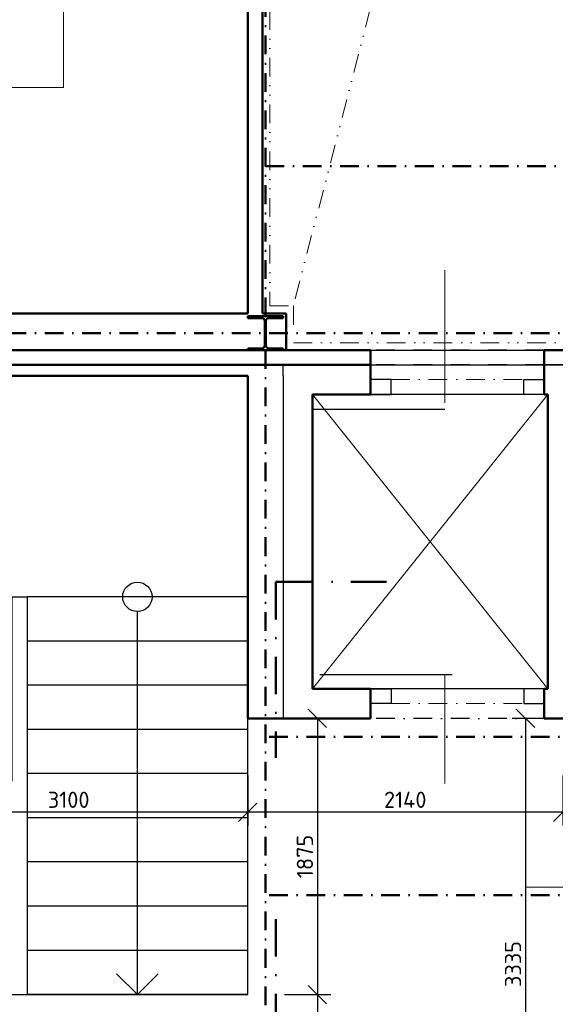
# Model space of a CAD drawing. Header units: millimetres. Extents: x -118752 to 407724, y -73278 to 155058.
# Tile 8 of 256: x -26990 to -23350, y -32374 to -25689. Entities that reach past the tile are written whole.
import ezdxf

# ---------------------------------------------------------------- set-up
doc = ezdxf.new("R2010")
doc.units = ezdxf.units.MM
doc.header["$LTSCALE"] = 10
doc.linetypes.add('DASHDOT', pattern=[25.4, 12.7, -6.35, 0, -6.35])
doc.linetypes.add('DIVIDE', pattern=[31.75, 12.7, -6.35, 0, -6.35, 0, -6.35])
for name, color, linetype, lineweight in [('CKDVERE_', 7, 'Continuous', 25), ('CKDVERE_NADROVINOU', 1, 'DASHDOT', 18), ('CKDVERE_OSY', 1, 'Continuous', 18), ('CKDVERE_ZARUBNE_RAM', 5, 'Continuous', 25), ('CKKOTY', 3, 'Continuous', 25), ('CKRASTR', 7, 'DASHDOT', 15), ('CKREZY_OZNACENI', 4, 'DASHDOT', 50), ('CKSCHODY_PODROVINOU', 7, 'Continuous', 25), ('CKSCHODY_VYSTUP', 7, 'Continuous', 25), ('CKSTENY_NADROVINOU', 7, 'DASHDOT', 25), ('CKSTENY_PODROVINOU', 7, 'Continuous', 25), ('CKSTENY_REZ', 6, 'Continuous', 50), ('CSPROFILY_REZY', 4, 'Continuous', 50), ('IN_C_TENKA', 7, 'Continuous', 18), ('podhledy', 7, 'Continuous', 20)]:
    doc.layers.add(name, color=color, linetype=linetype, lineweight=lineweight)
doc.styles.get("Standard").update_dxf_attribs({"font": 'isocpeur.ttf'})
doc.linetypes.add('PRERUSENI', pattern='A,60,[100,CADKON.SHX,S=2.5,R=0,X=0,Y=0],-10', length=70)
doc.dimstyles.new('CADKON', dxfattribs={"dimscale": 50, "dimtxt": 2.2, "dimasz": 2.5, "dimexe": 1.8, "dimexo": 5, "dimgap": 0.6, "dimtad": 1, "dimrnd": 1, "dimtxsty": 'Standard', "dimblk1": 'OBLIQUE', "dimblk2": 'OBLIQUE', "dimsah": 1, "dimcen": 2.5, "dimadec": 1, "dimazin": 2, "dimtfac": 1, "dimtdec": 4, "dimtix": 1, "dimtmove": 2, "dimatfit": 3, "dimldrblk": 'OPEN30', "dimfxl": 5, "dimfxlon": 1, "dimtolj": 1, "dimarcsym": 0})

# ---------------------------------------------------------------- blocks, each defined once
blk = doc.blocks.new('CK_S_EXT_HEAHEA240')
for p, q in [((-120, 115), (120, 115)), ((-120, 115), (-120, 103)), ((-120, 103), (-24.75, 103)), ((-3.75, -82), (-3.75, 82)), ((3.75, -82), (3.75, 82)), ((120, 103), (24.75, 103)), ((120, 115), (120, 103)), ((-120, -115), (-120, -103)), ((-120, -103), (-24.75, -103)), ((-120, -115), (120, -115)), ((120, -103), (24.75, -103)), ((120, -115), (120, -103))]:
    blk.add_line(p, q)
for centre, start, end in [((-24.75, 82), 0, 90), ((24.75, 82), 90, 180), ((-24.75, -82), 270, 0), ((24.75, -82), 180, 270)]:
    blk.add_arc(centre, 21, start, end)
blk = doc.blocks.new('_OBLIQUE')
at = {"color": 0, "linetype": 'ByBlock'}
blk.add_line((-0.5, -0.5), (0.5, 0.5), dxfattribs=at)
blk = doc.blocks.new('*D9976')
at = {"layer": 'CKKOTY', "color": 0, "lineweight": -2}
for p, q in [((-29840.5, -32758.1), (-29840.5, -33098.1)), ((-23300.5, -32758.1), (-23300.5, -33098.1)), ((-29840.5, -33008.1), (-23300.5, -33008.1))]:
    blk.add_line(p, q, dxfattribs=at)
at = {"layer": 'Defpoints', "color": 0}
for p in [(-23300.5, -32277.7), (-29840.5, -32353.7), (-23300.5, -33008.1)]:
    blk.add_point(p, dxfattribs=at)
at = {"layer": 'CKKOTY', "color": 0, "lineweight": -2, "xscale": 125, "yscale": 125, "zscale": 125, "rotation": 180}
blk.add_blockref('_OBLIQUE', (-29840.5, -33008.1), dxfattribs=at)
at = {"layer": 'CKKOTY', "color": 0, "lineweight": -2, "xscale": 125, "yscale": 125, "zscale": 125}
blk.add_blockref('_OBLIQUE', (-23300.5, -33008.1), dxfattribs=at)
at = {"layer": 'CKKOTY', "color": 0, "insert": (-26570.5, -32923.1), "char_height": 110, "attachment_point": 5}
blk.add_mtext('\\A1;6540', dxfattribs=at)
blk = doc.blocks.new('_Open30')
at = {"color": 0, "lineweight": -2}
for p, q in [((-1, 0.268), (0, 0)), ((0, 0), (-1, -0.268)), ((0, 0), (-1, 0))]:
    blk.add_line(p, q, dxfattribs=at)
blk = doc.blocks.new('*D9977')
at = {"layer": 'CKKOTY', "color": 0, "lineweight": -2}
for p, q in [((-23550.5, -30433), (-23643, -30433)), ((-23553, -30433), (-23553, -33768)), ((-23550.5, -33768), (-23643, -33768))]:
    blk.add_line(p, q, dxfattribs=at)
at = {"layer": 'Defpoints', "color": 0}
for p in [(-23300.5, -30433), (-23553, -33768), (-23300.5, -33768)]:
    blk.add_point(p, dxfattribs=at)
at = {"layer": 'CKKOTY', "color": 0, "lineweight": -2, "xscale": 125, "yscale": 125, "zscale": 125}
for p, rotation in [((-23553, -30433), 90), ((-23553, -33768), 270)]:
    blk.add_blockref('_OBLIQUE', p, dxfattribs=dict(at, rotation=rotation))
at = {"layer": 'CKKOTY', "color": 0, "insert": (-23638, -32100.5), "char_height": 110, "attachment_point": 5, "rotation": 90}
blk.add_mtext('\\A1;3335', dxfattribs=at)
blk = doc.blocks.new('*D9978')
at = {"layer": 'CKKOTY', "color": 0, "lineweight": -2}
for p, q in [((-25190.5, -30433), (-24877.1, -30433)), ((-24967.1, -30433), (-24967.1, -32308)), ((-25190.5, -32308), (-24877.1, -32308))]:
    blk.add_line(p, q, dxfattribs=at)
at = {"layer": 'Defpoints', "color": 0}
for p in [(-25440.5, -30433), (-25440.5, -32308), (-24967.1, -32308)]:
    blk.add_point(p, dxfattribs=at)
at = {"layer": 'CKKOTY', "color": 0, "lineweight": -2, "xscale": 125, "yscale": 125, "zscale": 125}
for p, rotation in [((-24967.1, -30433), 90), ((-24967.1, -32308), 270)]:
    blk.add_blockref('_OBLIQUE', p, dxfattribs=dict(at, rotation=rotation))
at = {"layer": 'CKKOTY', "color": 0, "insert": (-25052.1, -31370.5), "char_height": 110, "attachment_point": 5, "rotation": 90}
blk.add_mtext('\\A1;1875', dxfattribs=at)
blk = doc.blocks.new('*D9979')
at = {"layer": 'CKKOTY', "color": 0, "lineweight": -2}
for p, q in [((-25190.5, -32308), (-24877.1, -32308)), ((-24967.1, -32308), (-24967.1, -33768)), ((-24950.5, -33768), (-24877.1, -33768))]:
    blk.add_line(p, q, dxfattribs=at)
at = {"layer": 'Defpoints', "color": 0}
for p in [(-25440.5, -32308), (-25200.5, -33768), (-24967.1, -33768)]:
    blk.add_point(p, dxfattribs=at)
at = {"layer": 'CKKOTY', "color": 0, "lineweight": -2, "xscale": 125, "yscale": 125, "zscale": 125}
for p, rotation in [((-24967.1, -32308), 90), ((-24967.1, -33768), 270)]:
    blk.add_blockref('_OBLIQUE', p, dxfattribs=dict(at, rotation=rotation))
at = {"layer": 'CKKOTY', "color": 0, "insert": (-25052.1, -33038), "char_height": 110, "attachment_point": 5, "rotation": 90}
blk.add_mtext('\\A1;1460', dxfattribs=at)
blk = doc.blocks.new('*D9980')
at = {"layer": 'CKKOTY', "color": 0, "lineweight": -2}
for p, q in [((-25440.5, -30820.7), (-25440.5, -31160.7)), ((-23300.5, -30820.7), (-23300.5, -31160.7)), ((-23300.5, -31070.7), (-25440.5, -31070.7))]:
    blk.add_line(p, q, dxfattribs=at)
at = {"layer": 'Defpoints', "color": 0}
for p in [(-25440.5, -30433), (-23300.5, -30433), (-25440.5, -31070.7)]:
    blk.add_point(p, dxfattribs=at)
at = {"layer": 'CKKOTY', "color": 0, "lineweight": -2, "xscale": 125, "yscale": 125, "zscale": 125, "rotation": 180}
blk.add_blockref('_OBLIQUE', (-25440.5, -31070.7), dxfattribs=at)
at = {"layer": 'CKKOTY', "color": 0, "lineweight": -2, "xscale": 125, "yscale": 125, "zscale": 125}
blk.add_blockref('_OBLIQUE', (-23300.5, -31070.7), dxfattribs=at)
at = {"layer": 'CKKOTY', "color": 0, "insert": (-24370.5, -30985.7), "char_height": 110, "attachment_point": 5}
blk.add_mtext('\\A1;2140', dxfattribs=at)
blk = doc.blocks.new('*D9981')
at = {"layer": 'CKKOTY', "color": 0, "lineweight": -2}
for p, q in [((-25440.5, -30820.7), (-25440.5, -31160.7)), ((-28540.5, -31058), (-28540.5, -31160.7)), ((-25440.5, -31070.7), (-28540.5, -31070.7))]:
    blk.add_line(p, q, dxfattribs=at)
at = {"layer": 'Defpoints', "color": 0}
for p in [(-25440.5, -30433), (-28540.5, -30808), (-28540.5, -31070.7)]:
    blk.add_point(p, dxfattribs=at)
at = {"layer": 'CKKOTY', "color": 0, "lineweight": -2, "xscale": 125, "yscale": 125, "zscale": 125, "rotation": 180}
blk.add_blockref('_OBLIQUE', (-28540.5, -31070.7), dxfattribs=at)
at = {"layer": 'CKKOTY', "color": 0, "lineweight": -2, "xscale": 125, "yscale": 125, "zscale": 125}
blk.add_blockref('_OBLIQUE', (-25440.5, -31070.7), dxfattribs=at)
at = {"layer": 'CKKOTY', "color": 0, "insert": (-26657.8, -30985.7), "char_height": 110, "attachment_point": 5}
blk.add_mtext('\\A1;3100', dxfattribs=at)

msp = doc.modelspace()

# ---------------------------------------------------------------- linework, layer by layer
at = {"layer": 'CKDVERE_'}
for p, q in [((-25000.468, -28332.981), (-24100.468, -28332.981)), ((-24951.489, -30134.655), (-24051.489, -30134.655))]:
    msp.add_line(p, q, dxfattribs=at)
at = {"layer": 'CKDVERE_NADROVINOU'}
for p, q in [((-24465.468, -28132.981), (-23565.468, -28132.981)), ((-24465.468, -28232.981), (-23565.468, -28232.981)), ((-24465.468, -30232.981), (-23565.468, -30232.981)), ((-24465.468, -30332.981), (-23565.468, -30332.981))]:
    msp.add_line(p, q, dxfattribs=at)
at = {"layer": 'CKDVERE_OSY'}
for p, q in [((-24100.468, -28291.389), (-24100.468, -27390.149)), ((-24100.468, -30137.559), (-24100.468, -30875.771)), ((-23555.468, -31577.981), (-22127.678, -31577.981))]:
    msp.add_line(p, q, dxfattribs=at)
at = {"layer": 'CKDVERE_ZARUBNE_RAM'}
for p, q in [((-24465.468, -28132.981), (-24605.468, -28132.981)), ((-24605.468, -28132.981), (-24605.468, -28232.981)), ((-24465.468, -28232.981), (-24465.468, -28132.981)), ((-23565.468, -28132.981), (-23425.468, -28132.981)), ((-23565.468, -28232.981), (-23565.468, -28132.981)), ((-23425.468, -28132.981), (-23425.468, -28232.981)), ((-24605.468, -28232.981), (-24465.468, -28232.981)), ((-23425.468, -28232.981), (-23565.468, -28232.981)), ((-24605.468, -30232.981), (-24465.468, -30232.981)), ((-24605.468, -30332.981), (-24605.468, -30232.981)), ((-24465.468, -30232.981), (-24465.468, -30332.981)), ((-23425.468, -30232.981), (-23565.468, -30232.981)), ((-23565.468, -30232.981), (-23565.468, -30332.981)), ((-23425.468, -30332.981), (-23425.468, -30232.981)), ((-24465.468, -30332.981), (-24605.468, -30332.981)), ((-23565.468, -30332.981), (-23425.468, -30332.981))]:
    msp.add_line(p, q, dxfattribs=at)
at = {"layer": 'CKRASTR', "linetype": 'PRERUSENI'}
for p, q in [((-26693.487, -5132.519), (-26693.487, -26148.827)), ((-26693.487, -26148.827), (-36596.083, -26148.827))]:
    msp.add_line(p, q, dxfattribs=at)
at = {"layer": 'CKREZY_OZNACENI', "ltscale": 2}
for p, q in [((-25248.66, -29506.569), (-25248.66, -30701.263)), ((-25248.66, -29506.569), (-24498.66, -29506.569)), ((-25248.66, -31795.637), (-25248.66, -32814.824))]:
    msp.add_line(p, q, dxfattribs=at)
at = {"layer": 'CKSCHODY_PODROVINOU'}
for p, q in [((-25440.468, -29607.981), (-26940.468, -29607.981)), ((-25440.468, -29907.981), (-26940.468, -29907.981)), ((-25440.468, -30207.981), (-26940.468, -30207.981)), ((-25440.468, -30507.981), (-26940.468, -30507.981)), ((-25440.468, -30807.981), (-26940.468, -30807.981)), ((-25440.468, -31107.981), (-26940.468, -31107.981)), ((-25440.468, -31407.981), (-26940.468, -31407.981)), ((-25440.468, -31707.981), (-26940.468, -31707.981)), ((-25440.468, -32007.981), (-26940.468, -32007.981)), ((-25440.468, -32307.981), (-26940.468, -32307.981))]:
    msp.add_line(p, q, dxfattribs=at)
msp.add_lwpolyline([(-27040.468, -30859.176), (-27040.468, -29607.981), (-26940.468, -29607.981), (-26940.468, -32307.981), (-26940.468, -32308.006)], dxfattribs=at)
at = {"layer": 'CKSCHODY_VYSTUP'}
for q in [(-26190.468, -29707.881), (-26331.748, -32166.701), (-26049.188, -32166.701)]:
    msp.add_line((-26190.468, -32307.981), q, dxfattribs=at)
msp.add_circle((-26190.468, -29607.981), 99.9, dxfattribs=at)
at = {"layer": 'CKSTENY_NADROVINOU'}
for p, q in [((-23425.468, -27932.981), (-24605.468, -27932.981)), ((-23425.468, -28032.981), (-24605.468, -28032.981)), ((-23425.468, -28032.981), (-24605.468, -28032.981)), ((-23425.468, -30432.981), (-24605.468, -30432.981))]:
    msp.add_line(p, q, dxfattribs=at)
at = {"layer": 'CKSTENY_PODROVINOU'}
for p, q in [((-36040.468, -27932.981), (-21800.468, -27932.981)), ((-36040.468, -28032.981), (-21800.468, -28032.981)), ((-25200.468, -28032.981), (-35710.468, -28032.948)), ((-24605.468, -28032.981), (-25200.468, -28032.948)), ((-25200.468, -28107.948), (-25200.468, -28032.981)), ((-23200.468, -28032.981), (-23425.468, -28032.981)), ((-25200.468, -28107.948), (-25200.468, -30432.981)), ((-23425.468, -28232.981), (-24605.468, -28232.981)), ((-23425.468, -30232.981), (-24605.468, -30232.981))]:
    msp.add_line(p, q, dxfattribs=at)
msp.add_lwpolyline([(-28540.468, -32308.006), (-25440.468, -32308.006), (-25440.468, -28107.981), (-28540.468, -28107.981), (-28540.468, -32308.006)], dxfattribs=at)
at = {"layer": 'CKSTENY_REZ'}
for p, q in [((-25440.468, -27682.981), (-25440.468, -5632.981)), ((-25340.468, -27682.981), (-25340.468, -22402.981)), ((-31460.468, -27682.981), (-25440.468, -27682.981)), ((-25340.468, -27682.981), (-25180.468, -27682.981)), ((-25180.468, -27682.981), (-25180.468, -27932.981)), ((-36596.083, -27932.981), (-24605.468, -27932.981)), ((-25440.468, -27932.981), (-25340.468, -27932.981)), ((-24605.468, -28032.981), (-24605.468, -27932.981)), ((-21800.468, -27932.981), (-23425.468, -27932.981)), ((-23425.468, -28032.981), (-23425.468, -27932.981)), ((-35710.468, -28032.948), (-25200.468, -28032.948)), ((-25200.468, -28032.948), (-25200.468, -28032.981)), ((-25200.468, -28032.981), (-24605.468, -28032.981)), ((-24605.468, -28032.981), (-25200.468, -28032.981)), ((-24605.468, -28032.981), (-24605.468, -28232.981)), ((-23425.468, -28032.981), (-23425.468, -28232.981)), ((-28540.468, -28107.948), (-25440.468, -28107.948)), ((-25440.468, -30432.981), (-25440.468, -28107.981)), ((-25000.468, -28232.981), (-25000.468, -30232.981)), ((-24605.468, -28232.981), (-25000.468, -28232.981)), ((-23400.468, -28232.981), (-23425.468, -28232.981)), ((-23400.468, -30232.981), (-23400.468, -28232.981)), ((-25000.468, -30232.981), (-24605.468, -30232.981)), ((-24605.468, -30432.981), (-24605.468, -30232.981)), ((-23425.468, -30432.981), (-23425.468, -30232.981)), ((-23425.468, -30232.981), (-23400.468, -30232.981)), ((-25200.468, -30432.981), (-25440.468, -30432.981)), ((-25200.468, -30432.981), (-24605.468, -30432.981)), ((-23425.468, -30432.981), (-23300.468, -30432.981))]:
    msp.add_line(p, q, dxfattribs=at)
at = {"layer": 'CSPROFILY_REZY', "linetype": 'DASHDOT'}
for p, q in [((-25320.468, -27702.981), (-25320.468, -5862.981)), ((-25320.468, -26682.981), (-19320.468, -26682.981)), ((-19324.218, -27817.981), (-36596.083, -27817.981)), ((-25320.468, -27932.981), (-25320.468, -37697.481)), ((-19324.218, -30557.981), (-25320.468, -30557.981)), ((-19324.218, -31632.981), (-25320.468, -31632.981))]:
    msp.add_line(p, q, dxfattribs=at)
at = {"layer": 'IN_C_TENKA'}
for p, q in [((-23400.468, -28232.981), (-25000.468, -30232.981)), ((-25000.468, -28232.981), (-23400.468, -30232.981))]:
    msp.add_line(p, q, dxfattribs=at)
at = {"layer": 'podhledy', "linetype": 'DIVIDE'}
msp.add_line((-19510.468, -5932.981), (-25130.468, -27632.981), dxfattribs=at)
msp.add_lwpolyline([(-25155.468, -22112.981), (-25155.468, -22452.981), (-25290.468, -22452.981), (-25290.468, -27632.981), (-25130.468, -27632.981), (-25130.468, -27882.981), (-19510.468, -27882.981), (-19510.468, -27632.981), (-19325.468, -27632.981), (-19325.468, -22472.981), (-19505.468, -22472.981), (-19505.468, -22092.981)], dxfattribs=at)
msp.add_lwpolyline([(-25155.468, -22112.981), (-25155.468, -22452.981), (-25290.468, -22452.981), (-25290.468, -27632.981), (-25130.468, -27632.981), (-25130.468, -27882.981), (-19510.468, -27882.981), (-19510.468, -27632.981), (-19325.468, -27632.981), (-19325.468, -22472.981), (-19505.468, -22472.981), (-19505.468, -22092.981)], dxfattribs=at)

# ---------------------------------------------------------------- block references
at = {"layer": 'CSPROFILY_REZY', "rotation": 180}
msp.add_blockref('CK_S_EXT_HEAHEA240', (-25320.468, -27817.981), dxfattribs=at)
msp.add_blockref('CK_S_EXT_HEAHEA240', (-25320.468, -27817.981), dxfattribs=at)

# ---------------------------------------------------------------- dimensions: what is measured, and where the dimension line sits
at = {"layer": 'CKKOTY'}
for base, p1, p2, picture, middle in [((-24967.123771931, -32308.006361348), (-25440.468313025, -30432.981361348), (-25440.468313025, -32308.006361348), '*D9978', (-25052.123771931, -31370.493861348)), ((-23552.955, -33767.981), (-23300.468, -30432.981), (-23300.468, -33767.981), '*D9977', (-23637.955, -32100.481))]:
    dim = msp.add_linear_dim(base=base, p1=p1, p2=p2, angle=90, dimstyle='CADKON', dxfattribs=at)
    dim.commit()
    dim.dimension.update_dxf_attribs({"geometry": picture, "text_midpoint": middle})
dim = msp.add_linear_dim(base=(-28540.468, -31070.713), p1=(-25440.468, -30432.981), p2=(-28540.468, -30807.981), dimstyle='CADKON', override={"dimtmove": 2}, dxfattribs=at)
dim.commit()
dim.dimension.update_dxf_attribs({"geometry": '*D9981', "text_midpoint": (-26657.821, -30985.713), "dimtype": 160})
for base, p1, p2, picture, middle in [((-25440.468, -31070.713), (-23300.468, -30432.981), (-25440.468, -30432.981), '*D9980', (-24370.468, -30985.713)), ((-23300.468, -33008.15), (-29840.468, -32353.7), (-23300.468, -32277.737), '*D9976', (-26570.468, -32923.15))]:
    dim = msp.add_linear_dim(base=base, p1=p1, p2=p2, dimstyle='CADKON', dxfattribs=at)
    dim.commit()
    dim.dimension.update_dxf_attribs({"geometry": picture, "text_midpoint": middle})
dim = msp.add_linear_dim(base=(-24967.123771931, -33767.981361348), p1=(-25440.468313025, -32308.006361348), p2=(-25200.468313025, -33767.981361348), angle=90, dimstyle='CADKON', override={"dimtmove": 2}, dxfattribs=at)
dim.commit()
dim.dimension.update_dxf_attribs({"geometry": '*D9979', "text_midpoint": (-25052.123771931, -33037.993861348)})

doc.saveas('drawing.dxf')
